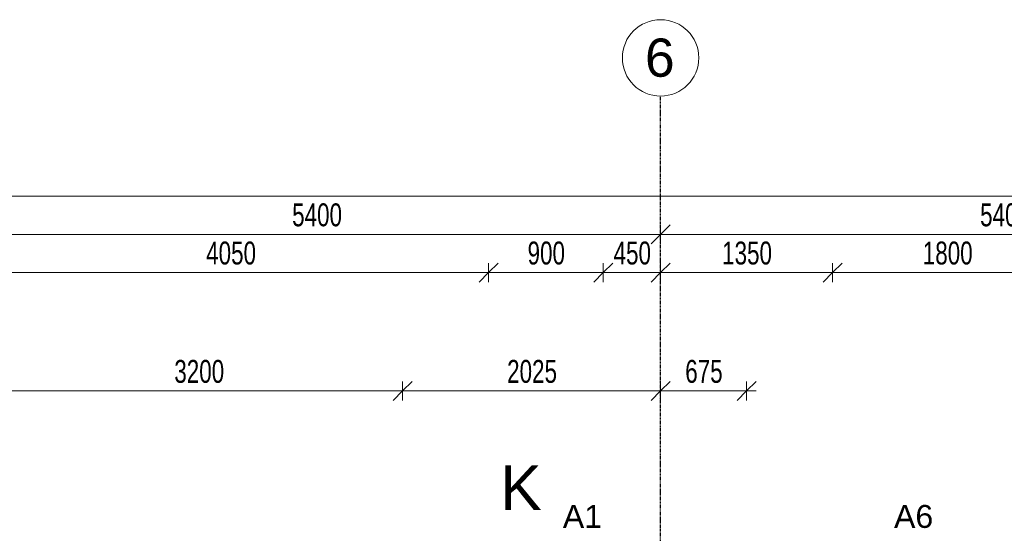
# Model space of a CAD drawing. Header units: millimetres. Extents: x -80560 to 110805, y -11020 to 52719.
# Tile 143 of 184: x 62264 to 69993, y 48684 to 52719. Entities that reach past the tile are written whole.
import ezdxf

# ---------------------------------------------------------------- set-up
doc = ezdxf.new("R2010")
doc.units = ezdxf.units.MM
doc.linetypes.add('CENTER2', pattern=[20, 8, -4, 4, -4])
for name, color, linetype, lineweight in [('A-ANNO-DIMS', 211, 'Continuous', 9), ('A-ANNO-DIMS-100', 211, 'Continuous', 9), ('A-GLAZ-IDEN', 152, 'Continuous', 18), ('G-ANNO-SYMB', 111, 'Continuous', 9), ('S-GRID', 1, 'Continuous', 9), ('S-GRID-IDEN', 1, 'Continuous', 9)]:
    doc.layers.add(name, color=color, linetype=linetype, lineweight=lineweight)
doc.styles.add('Arial', font='arial.ttf', dxfattribs={"height": 180})
doc.styles.add('Arial_3', font='arial.ttf', dxfattribs={"height": 350})
doc.styles.add('Arial_4', font='arial.ttf', dxfattribs={"height": 300})
doc.styles.add('Arial_5', font='arial.ttf', dxfattribs={"width": 0.7, "height": 180})
doc.dimstyles.new('n3o_1_8', dxfattribs={"dimscale": 304.8, "dimtxt": 183.646692, "dimasz": 0.492126, "dimexe": 0.246063, "dimexo": 0.0625, "dimgap": 0.032808, "dimtad": 1, "dimdec": 0, "dimdsep": 46, "dimtxsty": 'Arial_5', "dimblk1": 'OBLIQUE', "dimblk2": 'OBLIQUE', "dimsah": 1, "dimcen": 0.09, "dimdle": 0.246063, "dimazin": 0, "dimtfac": 1, "dimtdec": 4, "dimtix": 1, "dimtmove": 0, "dimatfit": 3, "dimfxl": 0.246063, "dimfxlon": 1, "dimtvp": 1, "dimtolj": 1, "dimtzin": 0, "dimarcsym": 2})
doc.dimstyles.new('n3o_1_8_3', dxfattribs={"dimscale": 304.8, "dimtxt": 183.646692, "dimasz": 0.492126, "dimexe": 0.246063, "dimexo": 0.0625, "dimgap": 0.032808, "dimtad": 1, "dimdec": 0, "dimdsep": 46, "dimtxsty": 'Arial_5', "dimblk1": 'OBLIQUE', "dimblk2": 'OBLIQUE', "dimsah": 1, "dimcen": 0.09, "dimdle": 0.246063, "dimazin": 0, "dimtfac": 1, "dimtdec": 4, "dimtix": 1, "dimtmove": 0, "dimatfit": 3, "dimfxl": 0.246063, "dimfxlon": 1, "dimtvp": 1, "dimtolj": 1, "dimtzin": 0, "dimarcsym": 2})

# ---------------------------------------------------------------- blocks, each defined once
blk = doc.blocks.new('Grid - r_3_0mm-316018-DO_01 eerste verdieping')
at = {"layer": 'S-GRID-IDEN'}
blk.add_circle((0, 0), 3, dxfattribs=at)
blk = doc.blocks.new('DIMBLOCK20-DO_01 eerste verdieping')
at = {"layer": 'A-ANNO-DIMS-100'}
for p, q in [((61894.8, 51032.4), (61969.8, 51107.4)), ((61894.8, 51107.4), (61894.8, 50957.4)), ((61894.8, 51032.4), (61894.8, 51107.4)), ((67294.8, 51032.4), (67369.8, 51107.4)), ((67294.8, 51107.4), (67294.8, 50957.4)), ((67294.8, 51032.4), (67294.8, 51107.4)), ((61894.8, 51032.4), (61819.8, 50957.4)), ((61894.8, 51032.4), (67294.8, 51032.4)), ((67294.8, 51032.4), (67219.8, 50957.4))]:
    blk.add_line(p, q, dxfattribs=at)
at = {"layer": 'A-ANNO-DIMS-100', "color": 0, "insert": (64402.7, 51276), "char_height": 180, "width": 461.094, "attachment_point": 1, "line_spacing_factor": 0.941778, "style": 'Arial_5'}
blk.add_mtext('5400', dxfattribs=at)
blk = doc.blocks.new('_Oblique')
at = {"color": 0, "linetype": 'ByBlock', "lineweight": -2}
blk.add_line((-0.5, -0.5), (0.5, 0.5), dxfattribs=at)
blk = doc.blocks.new('DIMBLOCK21-DO_01 eerste verdieping')
at = {"layer": 'A-ANNO-DIMS-100'}
for p, q in [((67294.8, 51032.4), (67369.8, 51107.4)), ((67294.8, 51107.4), (67294.8, 50957.4)), ((67294.8, 51032.4), (67294.8, 51107.4)), ((72694.8, 51032.4), (72769.8, 51107.4)), ((72694.8, 51107.4), (72694.8, 50957.4)), ((72694.8, 51032.4), (72694.8, 51107.4)), ((67294.8, 51032.4), (67219.8, 50957.4)), ((67294.8, 51032.4), (72694.8, 51032.4)), ((72694.8, 51032.4), (72619.8, 50957.4))]:
    blk.add_line(p, q, dxfattribs=at)
at = {"layer": 'A-ANNO-DIMS-100', "color": 0, "insert": (69802.7, 51276), "char_height": 180, "width": 461.094, "attachment_point": 1, "line_spacing_factor": 0.941778, "style": 'Arial_5'}
blk.add_mtext('5400', dxfattribs=at)
blk = doc.blocks.new('DIMBLOCK50-DO_01 eerste verdieping')
at = {"layer": 'A-ANNO-DIMS-100'}
for p, q in [((61894.8, 50732.4), (61969.8, 50807.4)), ((61894.8, 50657.4), (61894.8, 50807.4)), ((65944.8, 50732.4), (66019.8, 50807.4)), ((65944.8, 50657.4), (65944.8, 50807.4)), ((61894.8, 50732.4), (61819.8, 50657.4)), ((61894.8, 50732.4), (65944.8, 50732.4)), ((61894.8, 50732.4), (61894.8, 50657.4)), ((65944.8, 50732.4), (65869.8, 50657.4)), ((65944.8, 50732.4), (65944.8, 50657.4))]:
    blk.add_line(p, q, dxfattribs=at)
at = {"layer": 'A-ANNO-DIMS-100', "color": 0, "insert": (63727.7, 50976), "char_height": 180, "width": 461.094, "attachment_point": 1, "line_spacing_factor": 0.941778, "style": 'Arial_5'}
blk.add_mtext('4050', dxfattribs=at)
blk = doc.blocks.new('DIMBLOCK51-DO_01 eerste verdieping')
at = {"layer": 'A-ANNO-DIMS-100'}
for p, q in [((65944.8, 50732.4), (66019.8, 50807.4)), ((65944.8, 50657.4), (65944.8, 50807.4)), ((66844.8, 50732.4), (66919.8, 50807.4)), ((66844.8, 50657.4), (66844.8, 50807.4)), ((65944.8, 50732.4), (65869.8, 50657.4)), ((65944.8, 50732.4), (66844.8, 50732.4)), ((65944.8, 50732.4), (65944.8, 50657.4)), ((66844.8, 50732.4), (66769.8, 50657.4)), ((66844.8, 50732.4), (66844.8, 50657.4))]:
    blk.add_line(p, q, dxfattribs=at)
at = {"layer": 'A-ANNO-DIMS-100', "color": 0, "insert": (66250.7, 50976), "char_height": 180, "width": 345.821, "attachment_point": 1, "line_spacing_factor": 0.941778, "style": 'Arial_5'}
blk.add_mtext('900', dxfattribs=at)
blk = doc.blocks.new('DIMBLOCK52-DO_01 eerste verdieping')
at = {"layer": 'A-ANNO-DIMS-100'}
for p, q in [((66844.8, 50732.4), (66919.8, 50807.4)), ((66844.8, 50657.4), (66844.8, 50807.4)), ((67294.8, 50732.4), (67369.8, 50807.4)), ((67294.8, 50807.4), (67294.8, 50657.4)), ((67294.8, 50732.4), (67294.8, 50807.4)), ((66844.8, 50732.4), (66769.8, 50657.4)), ((66844.8, 50732.4), (67294.8, 50732.4)), ((66844.8, 50732.4), (66844.8, 50657.4)), ((67294.8, 50732.4), (67219.8, 50657.4))]:
    blk.add_line(p, q, dxfattribs=at)
at = {"layer": 'A-ANNO-DIMS-100', "color": 0, "insert": (66925.7, 50976), "char_height": 180, "width": 345.821, "attachment_point": 1, "line_spacing_factor": 0.941778, "style": 'Arial_5'}
blk.add_mtext('450', dxfattribs=at)
blk = doc.blocks.new('DIMBLOCK53-DO_01 eerste verdieping')
at = {"layer": 'A-ANNO-DIMS-100'}
for p, q in [((67294.8, 50732.4), (67369.8, 50807.4)), ((67294.8, 50807.4), (67294.8, 50657.4)), ((67294.8, 50732.4), (67294.8, 50807.4)), ((68644.8, 50732.4), (68719.8, 50807.4)), ((68644.8, 50657.4), (68644.8, 50807.4)), ((67294.8, 50732.4), (67219.8, 50657.4)), ((67294.8, 50732.4), (68644.8, 50732.4)), ((68644.8, 50732.4), (68569.8, 50657.4)), ((68644.8, 50732.4), (68644.8, 50657.4))]:
    blk.add_line(p, q, dxfattribs=at)
at = {"layer": 'A-ANNO-DIMS-100', "color": 0, "insert": (67777.7, 50976), "char_height": 180, "width": 461.094, "attachment_point": 1, "line_spacing_factor": 0.941778, "style": 'Arial_5'}
blk.add_mtext('1350', dxfattribs=at)
blk = doc.blocks.new('DIMBLOCK54-DO_01 eerste verdieping')
at = {"layer": 'A-ANNO-DIMS-100'}
for p, q in [((68644.8, 50732.4), (68719.8, 50807.4)), ((68644.8, 50657.4), (68644.8, 50807.4)), ((70444.8, 50732.4), (70519.8, 50807.4)), ((70444.8, 50657.4), (70444.8, 50807.4)), ((68644.8, 50732.4), (68569.8, 50657.4)), ((68644.8, 50732.4), (70444.8, 50732.4)), ((68644.8, 50732.4), (68644.8, 50657.4)), ((70444.8, 50732.4), (70369.8, 50657.4)), ((70444.8, 50732.4), (70444.8, 50657.4))]:
    blk.add_line(p, q, dxfattribs=at)
at = {"layer": 'A-ANNO-DIMS-100', "color": 0, "insert": (69352.7, 50976), "char_height": 180, "width": 461.094, "attachment_point": 1, "line_spacing_factor": 0.941778, "style": 'Arial_5'}
blk.add_mtext('1800', dxfattribs=at)
blk = doc.blocks.new('DIMBLOCK143-DO_01 eerste verdieping')
at = {"layer": 'A-ANNO-DIMS-100'}
for p, q in [((37923.8, 51332.4), (37998.8, 51407.4)), ((37923.8, 51257.4), (37923.8, 51407.4)), ((84215.8, 51332.4), (84290.8, 51407.4)), ((84215.8, 51257.4), (84215.8, 51407.4)), ((37848.8, 51332.4), (84290.8, 51332.4)), ((37923.8, 51332.4), (37848.8, 51257.4)), ((37923.8, 51332.4), (37923.8, 51257.4)), ((84215.8, 51332.4), (84140.8, 51257.4)), ((84215.8, 51332.4), (84215.8, 51257.4))]:
    blk.add_line(p, q, dxfattribs=at)
at = {"layer": 'A-ANNO-DIMS-100', "color": 0, "insert": (60829.7, 51576), "char_height": 180, "width": 576.368, "attachment_point": 1, "line_spacing_factor": 0.941778, "style": 'Arial_5'}
blk.add_mtext('46292', dxfattribs=at)
blk = doc.blocks.new('DIMBLOCK614-DO_01 eerste verdieping')
at = {"layer": 'A-ANNO-DIMS-100'}
for p, q in [((62069.8, 49802.5), (62144.8, 49877.5)), ((62069.8, 49727.5), (62069.8, 49877.5)), ((65269.8, 49802.5), (65344.8, 49877.5)), ((65269.8, 49727.5), (65269.8, 49877.5)), ((62069.8, 49802.5), (61994.8, 49727.5)), ((62069.8, 49802.5), (65269.8, 49802.5)), ((62069.8, 49802.5), (62069.8, 49727.5)), ((65269.8, 49802.5), (65194.8, 49727.5)), ((65269.8, 49802.5), (65269.8, 49727.5))]:
    blk.add_line(p, q, dxfattribs=at)
at = {"layer": 'A-ANNO-DIMS-100', "color": 0, "insert": (63477.7, 50046.2), "char_height": 180, "width": 461.094, "attachment_point": 1, "line_spacing_factor": 0.941778, "style": 'Arial_5'}
blk.add_mtext('3200', dxfattribs=at)
blk = doc.blocks.new('DIMBLOCK615-DO_01 eerste verdieping')
at = {"layer": 'A-ANNO-DIMS-100'}
for p, q in [((65269.8, 49802.5), (65344.8, 49877.5)), ((65269.8, 49727.5), (65269.8, 49877.5)), ((67294.8, 49802.5), (67369.8, 49877.5)), ((67294.8, 49877.5), (67294.8, 49727.5)), ((67294.8, 49802.5), (67294.8, 49877.5)), ((65269.8, 49802.5), (65194.8, 49727.5)), ((65269.8, 49802.5), (67294.8, 49802.5)), ((65269.8, 49802.5), (65269.8, 49727.5)), ((67294.8, 49802.5), (67219.8, 49727.5))]:
    blk.add_line(p, q, dxfattribs=at)
at = {"layer": 'A-ANNO-DIMS-100', "color": 0, "insert": (66090.2, 50046.2), "char_height": 180, "width": 461.094, "attachment_point": 1, "line_spacing_factor": 0.941778, "style": 'Arial_5'}
blk.add_mtext('2025', dxfattribs=at)
blk = doc.blocks.new('DIMBLOCK616-DO_01 eerste verdieping')
at = {"layer": 'A-ANNO-DIMS-100'}
for p, q in [((67294.8, 49802.5), (67369.8, 49877.5)), ((67294.8, 49877.5), (67294.8, 49727.5)), ((67294.8, 49802.5), (67294.8, 49877.5)), ((67969.8, 49802.5), (68044.8, 49877.5)), ((67969.8, 49727.5), (67969.8, 49877.5)), ((67294.8, 49802.5), (67219.8, 49727.5)), ((67294.8, 49802.5), (68044.8, 49802.5)), ((67969.8, 49802.5), (67894.8, 49727.5)), ((67969.8, 49802.5), (67969.8, 49727.5))]:
    blk.add_line(p, q, dxfattribs=at)
at = {"layer": 'A-ANNO-DIMS-100', "color": 0, "insert": (67488.2, 50046.2), "char_height": 180, "width": 345.821, "attachment_point": 1, "line_spacing_factor": 0.941778, "style": 'Arial_5'}
blk.add_mtext('675', dxfattribs=at)

msp = doc.modelspace()

# ---------------------------------------------------------------- linework, layer by layer
at = {"layer": 'S-GRID', "linetype": 'CENTER2', "lineweight": 25}
msp.add_line((67294.8, 4383.3), (67294.8, 52119.1), dxfattribs=at)

# ---------------------------------------------------------------- block references
at = {"layer": 'S-GRID-IDEN', "xscale": 99.99999999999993, "yscale": 99.99999999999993, "zscale": 99.99999999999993}
msp.add_blockref('Grid - r_3_0mm-316018-DO_01 eerste verdieping', (67294.8, 52419.1), dxfattribs=at)

# ---------------------------------------------------------------- texts
at = {"layer": 'A-GLAZ-IDEN', "lineweight": 9, "char_height": 180, "width": 368.776, "attachment_point": 1, "style": 'Arial'}
for s, insert in [('A1', (66527.5, 48906.7)), ('A6', (69127.1, 48906.7))]:
    msp.add_mtext(s, dxfattribs=dict(at, insert=insert))
at = {"layer": 'G-ANNO-SYMB', "insert": (66035.1, 49217.5), "char_height": 350, "width": 400.844, "attachment_point": 1, "style": 'Arial_3'}
msp.add_mtext('K', dxfattribs=at)
at = {"layer": 'S-GRID-IDEN', "insert": (67172.2, 52570.9), "char_height": 300, "width": 288.607, "attachment_point": 1, "style": 'Arial_4'}
msp.add_mtext('6', dxfattribs=at)

# ---------------------------------------------------------------- dimensions: what is measured, and where the dimension line sits
at = {"layer": 'A-ANNO-DIMS'}
for base, p1, p2, dimstyle, override, picture, middle in [((84215.8, 51332.4), (37923.8, 51257.4), (84215.8, 51257.4), 'n3o_1_8', {"dimpost": '<>', "dimfxl": 46292}, 'DIMBLOCK143-DO_01 eerste verdieping', (61069.8, 51434.3)), ((67294.8, 51032.4), (61894.8, 51107.4), (67294.8, 51107.4), 'n3o_1_8', {"dimpost": '<>', "dimfxl": 5400}, 'DIMBLOCK20-DO_01 eerste verdieping', (64594.8, 51134.3)), ((72694.8, 51032.4), (67294.8, 51107.4), (72694.8, 51107.4), 'n3o_1_8', {"dimpost": '<>', "dimfxl": 5400}, 'DIMBLOCK21-DO_01 eerste verdieping', (69994.8, 51134.3)), ((65944.8, 50732.4), (61894.8, 50657.4), (65944.8, 50657.4), 'n3o_1_8', {"dimpost": '<>', "dimfxl": 4050}, 'DIMBLOCK50-DO_01 eerste verdieping', (63919.8, 50834.3)), ((66844.8, 50732.4), (65944.8, 50657.4), (66844.8, 50657.4), 'n3o_1_8', {"dimpost": '<>', "dimfxl": 900}, 'DIMBLOCK51-DO_01 eerste verdieping', (66394.8, 50834.3)), ((67294.8, 50732.4), (66844.8, 50657.4), (67294.8, 50807.4), 'n3o_1_8', {"dimpost": '<>', "dimfxl": 474.341649}, 'DIMBLOCK52-DO_01 eerste verdieping', (67069.8, 50834.3)), ((68644.8, 50732.4), (67294.8, 50807.4), (68644.8, 50657.4), 'n3o_1_8', {"dimpost": '<>', "dimfxl": 1358.307771}, 'DIMBLOCK53-DO_01 eerste verdieping', (67969.8, 50834.3)), ((70444.8, 50732.4), (68644.8, 50657.4), (70444.8, 50657.4), 'n3o_1_8', {"dimpost": '<>', "dimfxl": 1800}, 'DIMBLOCK54-DO_01 eerste verdieping', (69544.8, 50834.3)), ((65269.8, 49802.5), (62069.8, 49727.5), (65269.8, 49727.5), 'n3o_1_8_3', {"dimpost": '<>', "dimfxl": 3200}, 'DIMBLOCK614-DO_01 eerste verdieping', (63669.8, 49904.5)), ((67294.8, 49802.5), (65269.8, 49727.5), (67294.8, 49877.5), 'n3o_1_8_3', {"dimpost": '<>', "dimfxl": 2030.547956}, 'DIMBLOCK615-DO_01 eerste verdieping', (66282.3, 49904.4)), ((67969.8, 49802.5), (67294.8, 49877.5), (67969.8, 49727.5), 'n3o_1_8_3', {"dimpost": '<>', "dimfxl": 691.465834}, 'DIMBLOCK616-DO_01 eerste verdieping', (67632.3, 49904.4))]:
    dim = msp.add_linear_dim(base=base, p1=p1, p2=p2, dimstyle=dimstyle, override=override, dxfattribs=at)
    dim.commit()
    dim.dimension.update_dxf_attribs({"geometry": picture, "text_midpoint": middle})

doc.saveas('drawing.dxf')
